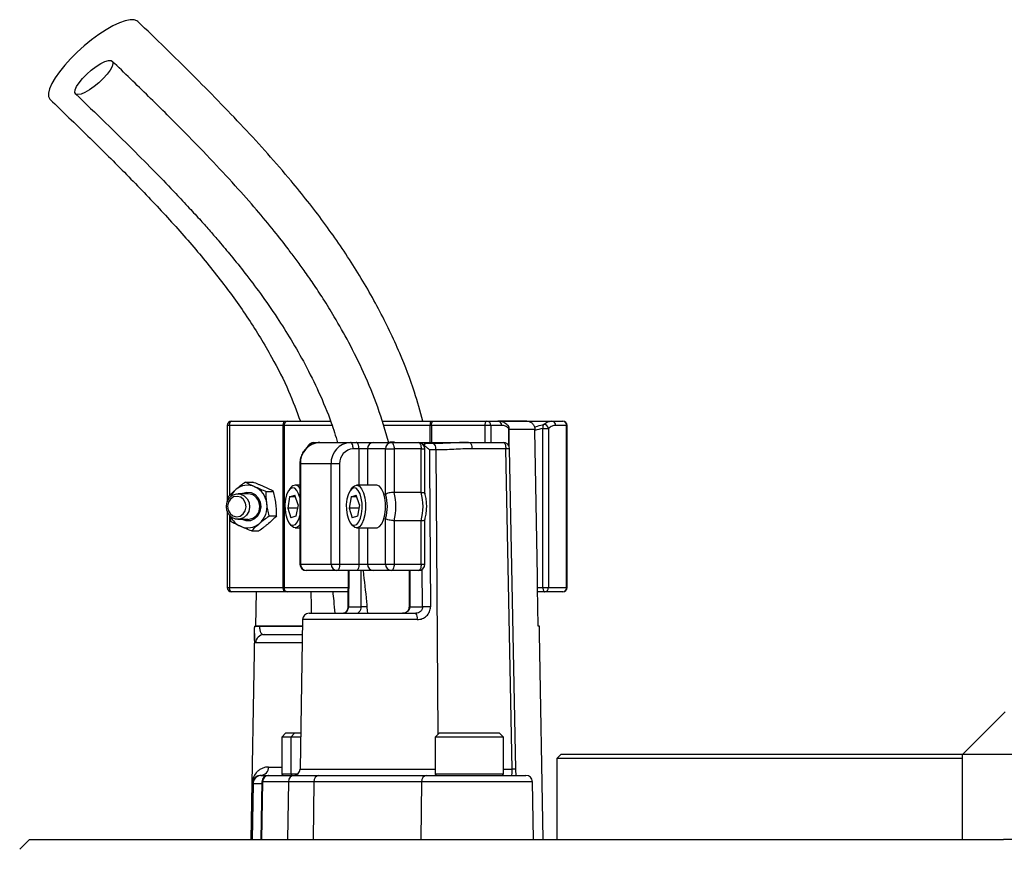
# Model space of a CAD drawing. Header units: millimetres. Extents: x 2565 to 4379, y 782 to 6178.
# Tile 9 of 10: x 2840 to 3301, y 5293 to 5682. Entities that reach past the tile are written whole.
import ezdxf

# ---------------------------------------------------------------- set-up
doc = ezdxf.new("R2010")
doc.units = ezdxf.units.MM
doc.header["$LTSCALE"] = 2

msp = doc.modelspace()

# ---------------------------------------------------------------- linework, layer by layer
at = {"color": 7, "linetype": 'Continuous', "lineweight": 25}
for p, q in [((2937.21, 5491.92), (2937.21, 5456.11)), ((2963.46, 5491.92), (2938.36, 5491.92)), ((2939.21, 5493.92), (2964.3, 5493.92)), ((2963.97, 5491.92), (2963.46, 5491.92)), ((2963.46, 5415.92), (2963.46, 5491.92)), ((2963.97, 5491.92), (2963.97, 5415.92)), ((2964.3, 5493.92), (2965.33, 5493.92)), ((2965.33, 5493.92), (2985.47, 5493.92)), ((3009.7, 5493.92), (3032.56, 5493.92)), ((3032.91, 5491.92), (3032.31, 5491.92)), ((3032.56, 5493.92), (3033.75, 5493.92)), ((3058, 5491.92), (3032.91, 5491.92)), ((3033.75, 5493.92), (3058.84, 5493.92)), ((3060.66, 5491.92), (3058, 5491.92)), ((3058.84, 5493.92), (3063.96, 5493.92)), ((3065.77, 5491.92), (3060.66, 5491.92)), ((3064.07, 5493.92), (3089.23, 5493.92)), ((3077.54, 5493.92), (3064.21, 5493.92)), ((3089.23, 5493.92), (3094.34, 5493.92)), ((3096.15, 5491.92), (3091.04, 5491.92)), ((3096.15, 5415.92), (3096.15, 5491.92)), ((3096.34, 5415.92), (3096.34, 5491.92)), ((3069.29, 5481.9), (3069.29, 5490.52)), ((3081.35, 5489.57), (3081.35, 5489.99)), ((3085.04, 5490.52), (3087.7, 5490.52)), ((3085.04, 5415.92), (3085.04, 5490.52)), ((3087.7, 5490.52), (3087.7, 5415.92)), ((2977.76, 5483.92), (2980.59, 5483.92)), ((2980.59, 5483.92), (2994.96, 5483.92)), ((2994.96, 5483.92), (2997.68, 5483.92)), ((2997.68, 5483.92), (3005.65, 5483.92)), ((3005.65, 5483.92), (3014.1, 5483.92)), ((3014.1, 5483.92), (3026.79, 5483.92)), ((3026.79, 5483.92), (3050.59, 5483.92)), ((3030.39, 5483.35), (3030.19, 5483.4)), ((3033.6, 5483.4), (3030.51, 5483.4)), ((3050.59, 5483.92), (3066.46, 5483.92)), ((2998.95, 5480.92), (2996.23, 5480.92)), ((3002.93, 5480.92), (2998.95, 5480.92)), ((3011.38, 5480.92), (3002.93, 5480.92)), ((3011.38, 5459.58), (3011.38, 5480.92)), ((3011.38, 5480.92), (3015.37, 5480.92)), ((3015.37, 5480.92), (3015.37, 5460.55)), ((3028.06, 5480.92), (3015.37, 5480.92)), ((3028.06, 5460.55), (3028.06, 5480.92)), ((3029.79, 5460), (3029.79, 5480.92)), ((3034.87, 5480.45), (3031.89, 5480.45)), ((3067.73, 5480.97), (3051.86, 5480.97)), ((3070.62, 5330.87), (3067.73, 5480.97)), ((3072.36, 5330.87), (3069.46, 5480.98)), ((2971.25, 5473.92), (2971.25, 5426.92)), ((2985.9, 5473.92), (2971.53, 5473.92)), ((2971.53, 5473.92), (2971.53, 5426.92)), ((2989.88, 5473.92), (2985.9, 5473.92)), ((2985.9, 5426.92), (2985.9, 5473.92)), ((2989.88, 5473.92), (2989.88, 5426.92)), ((2945.78, 5465.36), (2949.25, 5465.36)), ((2971.25, 5463.92), (2969.05, 5463.92)), ((3007.13, 5463.92), (2997.79, 5463.92)), ((2947.02, 5459.92), (2942.27, 5459.92)), ((2955.47, 5461), (2958.94, 5461)), ((2966.48, 5458.5), (2965.55, 5453.17)), ((2967.08, 5462.77), (2966.23, 5461.71)), ((2966.48, 5458.5), (2968.9, 5459.25)), ((2969.15, 5458.5), (2966.48, 5458.5)), ((2970.39, 5454.67), (2968.9, 5459.25)), ((2995.22, 5458.5), (2994.29, 5453.17)), ((2995.82, 5462.77), (2994.97, 5461.71)), ((2995.22, 5458.5), (2997.64, 5459.25)), ((2997.88, 5458.5), (2995.22, 5458.5)), ((2999.12, 5454.67), (2997.64, 5459.25)), ((3028.06, 5460.55), (3015.37, 5460.55)), ((2937.51, 5458.28), (2937.58, 5456.81)), ((2970.39, 5454.67), (2969.45, 5449.34)), ((2999.12, 5454.67), (2998.19, 5449.34)), ((2937.21, 5451.74), (2937.21, 5415.92)), ((2956.89, 5449.56), (2960.36, 5449.56)), ((2965.55, 5453.17), (2967.03, 5448.59)), ((2970.12, 5453.17), (2965.55, 5453.17)), ((2969.45, 5449.34), (2967.03, 5448.59)), ((2994.29, 5453.17), (2995.77, 5448.59)), ((2998.86, 5453.17), (2994.29, 5453.17)), ((2998.19, 5449.34), (2995.77, 5448.59)), ((2942.27, 5447.92), (2947.02, 5447.92)), ((2966.23, 5446.14), (2967.08, 5445.08)), ((2994.97, 5446.14), (2995.82, 5445.08)), ((3011.38, 5426.92), (3011.38, 5448.26)), ((3028.06, 5447.29), (3015.37, 5447.29)), ((3015.37, 5447.29), (3015.37, 5426.92)), ((3028.06, 5426.92), (3028.06, 5447.29)), ((3029.79, 5426.92), (3029.79, 5447.84)), ((2948.63, 5442.48), (2952.1, 5442.48)), ((2969.05, 5443.92), (2971.25, 5443.92)), ((2997.79, 5443.92), (3007.13, 5443.92)), ((2971.53, 5426.92), (2985.9, 5426.92)), ((2985.9, 5426.92), (2989.88, 5426.92)), ((2989.88, 5426.92), (2998.95, 5426.92)), ((2998.95, 5426.92), (3002.93, 5426.92)), ((3002.93, 5426.92), (3011.38, 5426.92)), ((3011.38, 5426.92), (3015.37, 5426.92)), ((3015.37, 5426.92), (3028.06, 5426.92)), ((2988.61, 5423.92), (2974.25, 5423.92)), ((2997.68, 5423.92), (2988.61, 5423.92)), ((2993.86, 5423.92), (2993.74, 5406.94)), ((3005.65, 5423.92), (2997.68, 5423.92)), ((3014.1, 5423.92), (3005.65, 5423.92)), ((3026.79, 5423.92), (3014.1, 5423.92)), ((3022.4, 5423.92), (3022.4, 5406.92)), ((2938.36, 5415.92), (2963.46, 5415.92)), ((2964.3, 5413.92), (2939.21, 5413.92)), ((2950.68, 5397.92), (2950.94, 5413.92)), ((2963.46, 5415.92), (2963.97, 5415.92)), ((2965.33, 5413.92), (2964.3, 5413.92)), ((2993.68, 5413.92), (2965.33, 5413.92)), ((3082.87, 5397.92), (3082.58, 5415.92)), ((3082.58, 5415.92), (3085.04, 5415.92)), ((3085.89, 5413.92), (3082.61, 5413.92)), ((3085.04, 5415.92), (3087.7, 5415.92)), ((3094.34, 5413.92), (3085.89, 5413.92)), ((3087.7, 5415.92), (3096.15, 5415.92)), ((2975.57, 5403.92), (3025.61, 5403.92)), ((2994.02, 5406.92), (3000, 5406.92)), ((3022.68, 5406.92), (3028.66, 5406.92)), ((2972.57, 5400.97), (2971.35, 5330.87)), ((2950.04, 5394.47), (2948.35, 5297.92)), ((2950.11, 5397.92), (2950.11, 5397.85)), ((2952.42, 5397.92), (2952.41, 5397.85)), ((2972.52, 5397.92), (2952.42, 5397.92)), ((3083.44, 5397.92), (3082.87, 5397.92)), ((3083.45, 5397.85), (3083.44, 5397.92)), ((3083.45, 5397.85), (3083.45, 5397.92)), ((3085.2, 5297.92), (3083.51, 5394.47)), ((2954.49, 5393.92), (2972.45, 5393.92)), ((3301.54, 5357.72), (3281.74, 5337.92)), ((2964.74, 5347.92), (2962.74, 5345.92)), ((2964.74, 5347.92), (2968.97, 5347.92)), ((2968.97, 5347.92), (2966.97, 5345.92)), ((2968.97, 5347.92), (2971.65, 5347.92)), ((3036.59, 5347.92), (3034.59, 5345.92)), ((3036.59, 5347.92), (3064.59, 5347.92)), ((3066.59, 5345.92), (3064.59, 5347.92)), ((2962.74, 5345.92), (2962.74, 5328.72)), ((2966.97, 5345.92), (2962.74, 5345.92)), ((2966.97, 5345.92), (2966.97, 5328.72)), ((2971.61, 5345.92), (2966.97, 5345.92)), ((3034.59, 5345.92), (3034.59, 5328.72)), ((3066.59, 5345.92), (3034.59, 5345.92)), ((3066.59, 5328.72), (3066.59, 5345.92)), ((3093.54, 5337.92), (3091.54, 5335.92)), ((3091.54, 5335.92), (3091.54, 5297.92)), ((3281.54, 5335.92), (3091.54, 5335.92)), ((3093.54, 5337.92), (3281.74, 5337.92)), ((3281.54, 5297.92), (3281.54, 5337.92)), ((3281.54, 5337.92), (3321.54, 5337.92)), ((2953.44, 5324.97), (2952.97, 5297.92)), ((2953.02, 5327.92), (2953.34, 5327.92)), ((2953.34, 5327.92), (2956.44, 5327.92)), ((2953.81, 5324.97), (2953.34, 5297.92)), ((2965.89, 5324.97), (2953.81, 5324.97)), ((2956.44, 5327.92), (2956.77, 5327.92)), ((2956.77, 5327.92), (2968.85, 5327.92)), ((2965.89, 5324.97), (2965.42, 5297.92)), ((2977.87, 5324.97), (2965.89, 5324.97)), ((2968.85, 5327.92), (2980.13, 5327.92)), ((2977.87, 5324.97), (2977.51, 5297.92)), ((3028.29, 5324.97), (2977.87, 5324.97)), ((2980.13, 5327.92), (3030.55, 5327.92)), ((3028.29, 5324.97), (3027.93, 5297.92)), ((3030.55, 5327.92), (3077.11, 5327.92)), ((3080.59, 5297.92), (3080.11, 5324.97)), ((2948.81, 5323.99), (2948.36, 5297.92)), ((2949.34, 5323.99), (2948.81, 5323.99)), ((2949.34, 5323.99), (2948.88, 5297.92)), ((2844.69, 5297.92), (2840.08, 5293.31)), ((2844.69, 5297.92), (3300.66, 5297.92)), ((3321.54, 5297.92), (3300.66, 5297.92))]:
    msp.add_line(p, q, dxfattribs=at)
at = {"color": 8, "linetype": 'Continuous', "lineweight": 25}
for p, q in [((2938.36, 5491.92), (2937.21, 5491.92)), ((2938.36, 5491.92), (2938.36, 5459.09)), ((2986.18, 5491.92), (2963.97, 5491.92)), ((3032.31, 5491.92), (3010.32, 5491.92)), ((3032.31, 5483.92), (3032.31, 5491.92)), ((3032.91, 5491.92), (3032.91, 5483.92)), ((3058, 5483.92), (3058, 5491.92)), ((3060.66, 5491.92), (3060.66, 5483.92)), ((3096.34, 5491.92), (3096.15, 5491.92)), ((3069.11, 5482.33), (3069.11, 5490.52)), ((3069.11, 5490.52), (3069.29, 5490.52)), ((3081.35, 5489.99), (3069.29, 5489.99)), ((2998.95, 5463.92), (2998.95, 5480.92)), ((3002.93, 5480.92), (3002.93, 5463.92)), ((3028.06, 5480.92), (3029.79, 5480.92)), ((3034.87, 5480.45), (3035.85, 5347.19)), ((2971.53, 5473.92), (2971.25, 5473.92)), ((2938.36, 5449.64), (2938.36, 5415.92)), ((2998.95, 5426.92), (2998.95, 5443.92)), ((3002.93, 5443.92), (3002.93, 5426.92)), ((2971.25, 5426.92), (2971.53, 5426.92)), ((3028.06, 5426.92), (3029.79, 5426.92)), ((2994.14, 5423.92), (2994.02, 5406.92)), ((3000, 5406.92), (3000, 5423.92)), ((3022.68, 5423.92), (3022.68, 5406.92)), ((3028.66, 5406.92), (3028.53, 5424.54)), ((2937.21, 5415.92), (2938.36, 5415.92)), ((2963.97, 5415.92), (2993.77, 5415.92)), ((3096.15, 5415.92), (3096.34, 5415.92)), ((3002.65, 5406.92), (3000, 5406.92)), ((3022.68, 5406.92), (3022.4, 5406.92)), ((3026.25, 5400.97), (2972.57, 5400.97)), ((2952.41, 5397.85), (2972.52, 5397.85)), ((2972.38, 5389.99), (2950.52, 5389.99)), ((2956.57, 5331.85), (2962.74, 5331.85)), ((2971.35, 5330.87), (3034.59, 5330.87)), ((3066.59, 5330.87), (3070.62, 5330.87)), ((2953.81, 5324.97), (2953.44, 5324.97)), ((2962.74, 5328.72), (2966.97, 5328.72)), ((2966.97, 5328.72), (2970.39, 5328.72)), ((3080.11, 5324.97), (3028.29, 5324.97)), ((3034.59, 5328.72), (3066.59, 5328.72)), ((2953.42, 5323.99), (2949.34, 5323.99))]:
    msp.add_line(p, q, dxfattribs=at)
at = {"color": 7, "linetype": 'Continuous', "lineweight": 25, "flags": 128}
for points in [[(2895.37, 5681.23), (2894.99, 5681.53), (2893.61, 5682.03), (2891.74, 5682.03), (2889.43, 5681.53), (2886.74, 5680.56), (2883.75, 5679.13), (2880.52, 5677.27), (2877.15, 5675.05), (2873.72, 5672.52), (2870.31, 5669.74), (2867.03, 5666.78), (2863.94, 5663.72), (2861.14, 5660.64), (2858.69, 5657.62), (2856.66, 5654.74), (2855.1, 5652.08), (2854.05, 5649.69), (2853.54, 5647.65), (2853.59, 5646), (2854.18, 5644.79), (2854.3, 5644.66)], [(2867.35, 5646.94), (2866.38, 5647.2), (2865.93, 5647.93), (2866.05, 5649.11), (2866.72, 5650.66), (2867.9, 5652.47), (2869.51, 5654.45), (2871.46, 5656.45), (2873.62, 5658.36), (2875.86, 5660.05), (2878.03, 5661.42), (2880, 5662.39), (2881.65, 5662.89), (2882.87, 5662.89), (2883.58, 5662.39), (2883.74, 5661.42), (2883.35, 5660.05), (2882.42, 5658.36), (2881.01, 5656.45), (2879.21, 5654.45), (2877.14, 5652.47), (2874.93, 5650.66), (2872.71, 5649.11), (2870.62, 5647.93), (2868.79, 5647.2), (2867.35, 5646.94)], [(2938.36, 5491.92), (2938.38, 5492.31), (2938.43, 5492.69), (2938.51, 5493.03), (2938.61, 5493.34), (2938.74, 5493.58), (2938.89, 5493.77), (2939.04, 5493.88), (2939.21, 5493.92)], [(2963.46, 5491.92), (2963.47, 5492.31), (2963.52, 5492.69), (2963.6, 5493.03), (2963.7, 5493.34), (2963.83, 5493.58), (2963.98, 5493.77), (2964.14, 5493.88), (2964.3, 5493.92)], [(3032.91, 5491.92), (3032.92, 5492.31), (3032.97, 5492.69), (3033.05, 5493.03), (3033.15, 5493.34), (3033.28, 5493.58), (3033.43, 5493.77), (3033.59, 5493.88), (3033.75, 5493.92)], [(3058, 5491.92), (3058.01, 5492.31), (3058.06, 5492.69), (3058.14, 5493.03), (3058.24, 5493.34), (3058.37, 5493.58), (3058.52, 5493.77), (3058.68, 5493.88), (3058.84, 5493.92)], [(3082.58, 5415.92), (3082.49, 5421.16), (3081.35, 5489.57)], [(2996.23, 5480.92), (2996.2, 5481.51), (2996.13, 5482.07), (2996.01, 5482.59), (2995.86, 5483.04), (2995.66, 5483.42), (2995.44, 5483.69), (2995.21, 5483.86), (2994.96, 5483.92)], [(2998.95, 5480.92), (2998.92, 5481.51), (2998.85, 5482.07), (2998.73, 5482.59), (2998.57, 5483.04), (2998.38, 5483.42), (2998.16, 5483.69), (2997.92, 5483.86), (2997.68, 5483.92)], [(3014.1, 5483.92), (3014.35, 5483.86), (3014.59, 5483.69), (3014.81, 5483.42), (3015, 5483.04), (3015.16, 5482.59), (3015.27, 5482.07), (3015.35, 5481.51), (3015.37, 5480.92)], [(3026.79, 5483.92), (3027.04, 5483.86), (3027.28, 5483.69), (3027.5, 5483.42), (3027.69, 5483.04), (3027.85, 5482.59), (3027.96, 5482.07), (3028.04, 5481.51), (3028.06, 5480.92)], [(3050.59, 5483.92), (3050.84, 5483.86), (3051.07, 5483.7), (3051.29, 5483.43), (3051.48, 5483.06), (3051.64, 5482.62), (3051.76, 5482.11), (3051.83, 5481.55), (3051.86, 5480.97)], [(3066.46, 5483.92), (3066.7, 5483.86), (3066.94, 5483.7), (3067.16, 5483.43), (3067.35, 5483.06), (3067.5, 5482.62), (3067.62, 5482.11), (3067.7, 5481.55), (3067.73, 5480.97)], [(3031.89, 5480.45), (3031.94, 5474.45), (3032.12, 5450.45), (3032.44, 5406.97)], [(2995.82, 5462.77), (2996.86, 5463.68), (2998.01, 5463.91), (2999.14, 5463.4), (3000.17, 5462.19), (3001.03, 5460.36), (3001.64, 5458.06), (3001.97, 5455.45), (3001.99, 5452.73), (3001.7, 5450.09)], [(3011.03, 5450.09), (3011.32, 5452.73), (3011.3, 5455.45), (3010.98, 5458.06), (3010.36, 5460.36), (3009.51, 5462.19), (3008.48, 5463.4), (3007.35, 5463.91), (3007.13, 5463.92)], [(2936.84, 5454.16), (2937.24, 5456.19), (2938.25, 5457.96), (2939.74, 5459.23), (2941.54, 5459.87), (2943.43, 5459.78), (2945.18, 5458.99), (2946.57, 5457.59), (2947.45, 5455.75), (2947.71, 5453.68), (2947.31, 5451.65), (2946.3, 5449.89), (2944.8, 5448.61), (2943.01, 5447.98), (2941.12, 5448.06), (2939.37, 5448.85), (2937.97, 5450.25), (2937.09, 5452.09), (2936.84, 5454.16)], [(2937.43, 5454.11), (2937.7, 5452.27), (2938.58, 5450.68), (2939.94, 5449.59), (2941.58, 5449.15), (2943.25, 5449.44), (2944.69, 5450.42), (2945.68, 5451.92), (2946.08, 5453.73), (2945.81, 5455.57), (2944.93, 5457.16), (2943.57, 5458.26), (2941.93, 5458.69), (2940.26, 5458.4), (2938.82, 5457.43), (2937.83, 5455.92), (2937.43, 5454.11)], [(2943.94, 5459.92), (2944.52, 5460.22), (2946.5, 5460.7), (2948.51, 5460.45), (2950.34, 5459.5), (2951.79, 5457.94), (2952.71, 5455.94), (2952.98, 5453.72), (2952.59, 5451.53), (2951.57, 5449.59), (2950.04, 5448.13), (2948.16, 5447.29), (2946.14, 5447.17), (2944.19, 5447.78), (2943.94, 5447.92)], [(2971.25, 5458.08), (2970.69, 5459.92), (2969.87, 5461.49), (2968.89, 5462.45), (2967.84, 5462.72), (2966.79, 5462.27), (2965.85, 5461.15), (2965.07, 5459.45), (2964.53, 5457.29), (2964.27, 5454.87), (2964.31, 5452.36), (2964.64, 5449.99), (2965.24, 5447.93), (2966.07, 5446.35), (2967.05, 5445.4), (2968.1, 5445.13), (2969.14, 5445.57), (2970.09, 5446.69), (2970.86, 5448.4), (2971.25, 5449.77)], [(3000.14, 5450.55), (3000.4, 5452.98), (3000.37, 5455.48), (3000.03, 5457.86), (2999.43, 5459.92), (2998.6, 5461.49), (2997.63, 5462.45), (2996.57, 5462.72), (2995.53, 5462.27), (2994.59, 5461.15), (2993.81, 5459.45), (2993.27, 5457.29), (2993.01, 5454.87), (2993.05, 5452.36), (2993.38, 5449.99), (2993.98, 5447.93), (2994.81, 5446.35), (2995.78, 5445.4), (2996.84, 5445.13), (2997.88, 5445.57), (2998.83, 5446.69), (2999.6, 5448.4), (3000.14, 5450.55)], [(3001.7, 5450.09), (3001.12, 5447.74), (3000.29, 5445.85), (2999.27, 5444.56), (2998.15, 5443.96), (2997, 5444.1), (2995.91, 5444.97), (2995.82, 5445.08)], [(3007.13, 5443.92), (3007.49, 5443.96), (3008.61, 5444.56), (3009.62, 5445.85), (3010.45, 5447.74), (3011.03, 5450.09)], [(2971.25, 5445.37), (2970.54, 5444.56), (2969.41, 5443.96), (2968.26, 5444.1), (2967.17, 5444.97), (2967.08, 5445.08)], [(2989.88, 5426.92), (2989.86, 5426.34), (2989.79, 5425.77), (2989.67, 5425.25), (2989.51, 5424.8), (2989.32, 5424.43), (2989.1, 5424.15), (2988.86, 5423.98), (2988.61, 5423.92)], [(2998.95, 5426.92), (2998.92, 5426.34), (2998.85, 5425.77), (2998.73, 5425.25), (2998.57, 5424.8), (2998.38, 5424.43), (2998.16, 5424.15), (2997.92, 5423.98), (2997.68, 5423.92)], [(3015.37, 5426.92), (3015.35, 5426.34), (3015.27, 5425.77), (3015.16, 5425.25), (3015, 5424.8), (3014.81, 5424.43), (3014.59, 5424.15), (3014.35, 5423.98), (3014.1, 5423.92)], [(3028.06, 5426.92), (3028.04, 5426.34), (3027.96, 5425.77), (3027.85, 5425.25), (3027.69, 5424.8), (3027.5, 5424.43), (3027.28, 5424.15), (3027.04, 5423.98), (3026.79, 5423.92)], [(2939.21, 5413.92), (2939.04, 5413.96), (2938.89, 5414.07), (2938.74, 5414.26), (2938.61, 5414.51), (2938.51, 5414.81), (2938.43, 5415.16), (2938.38, 5415.53), (2938.36, 5415.92)], [(2964.3, 5413.92), (2964.14, 5413.96), (2963.98, 5414.07), (2963.83, 5414.26), (2963.7, 5414.51), (2963.6, 5414.81), (2963.52, 5415.16), (2963.47, 5415.53), (2963.46, 5415.92)], [(2976.75, 5403.92), (2976.68, 5407.45), (2976.56, 5413.92)], [(3085.04, 5415.92), (3085.06, 5415.53), (3085.11, 5415.16), (3085.19, 5414.81), (3085.29, 5414.51), (3085.42, 5414.26), (3085.57, 5414.07), (3085.73, 5413.96), (3085.89, 5413.92)]]:
    msp.add_lwpolyline(points, dxfattribs=at)
at = {"color": 8, "linetype": 'Continuous', "lineweight": 25, "flags": 128}
msp.add_lwpolyline([(3033.6, 5483.4), (3033.86, 5483.34), (3034.13, 5483.13), (3034.37, 5482.78), (3034.58, 5482.32), (3034.73, 5481.75), (3034.83, 5481.12), (3034.87, 5480.45)], dxfattribs=at)
at = {"color": 7, "linetype": 'Continuous', "lineweight": 25}
for centre, radius, start, end in [((2939.21, 5491.92), 2, 90, 180), ((2965.72, 5492.19), 1.78, 102.8925, 188.7196), ((3036.49, 5492.41), 4.21, 158.9941, 186.7189), ((3058.74, 5492.01), 1.91, 357.3247, 87.0479), ((3063.86, 5492.01), 1.91, 357.3247, 87.0479), ((3067.29, 5490.52), 2, 0, 49.0149), ((3087.26, 5491.19), 2.31, 149.5369, 196.881), ((3085.55, 5490.21), 2.18, 8.2572, 97.5366), ((3089.13, 5492.01), 1.91, 357.3247, 87.0479), ((3094.34, 5491.92), 2, 0, 90), ((3094.24, 5492.01), 1.91, 357.3247, 87.0479), ((2981.08, 5474.37), 9.57, 92.9521, 182.6753), ((2977.76, 5480.92), 3, 90, 161.7131), ((2995.45, 5474.37), 9.57, 92.9521, 182.6753), ((3005.8, 5481.06), 2.87, 92.9521, 182.6753), ((3014.25, 5481.06), 2.87, 92.9521, 182.6753), ((3026.79, 5480.92), 3, 0, 90), ((3066.46, 5480.92), 3, 1.106, 90), ((2996.57, 5474.23), 6.7, 92.9521, 182.6753), ((2946.82, 5455.52), 8.39, 65.8532, 131.344), ((2945.96, 5454.26), 9.89, 5.8974, 64.324), ((2969.08, 5461.48), 2.38, 24.5846, 147.3184), ((2947.74, 5454.35), 9.88, 130.8682, 155.066), ((2946.73, 5454.2), 5.73, 357.24, 87.1325), ((2993.21, 5453.92), 19.03, 342.7103, 17.2897), ((2990.1, 5453.92), 26.13, 345.2945, 14.7055), ((3002.79, 5453.92), 26.13, 345.2945, 14.7055), ((2946.78, 5453.6), 5.69, 272.4043, 3.2232), ((2945.4, 5453.86), 10.5, 311.6721, 7.7396), ((2947.42, 5453.27), 9.5, 204.534, 244.9945), ((2946.84, 5452.32), 8.39, 245.8532, 311.344), ((2974.25, 5426.92), 3, 180, 270), ((2974.39, 5426.79), 2.87, 177.3247, 267.0479), ((2988.76, 5426.79), 2.87, 177.3247, 267.0479), ((3005.8, 5426.79), 2.87, 177.3247, 267.0479), ((3014.25, 5426.79), 2.87, 177.3247, 267.0479), ((3026.79, 5426.92), 3, 270, 0), ((2939.21, 5415.92), 2, 180, 270), ((2965.72, 5415.65), 1.78, 171.2804, 257.1075), ((3085.79, 5415.83), 1.91, 272.9521, 2.6753), ((3094.34, 5415.92), 2, 270, 0), ((3094.24, 5415.83), 1.91, 272.9521, 2.6753), ((2975.57, 5400.92), 3, 90, 179), ((3022.35, 5401.67), 3.96, 349.9348, 34.685), ((3032.27, 5282.82), 124.16, 89.9192, 91.666), ((2951.26, 5357.83), 40.04, 88.348, 91.652), ((2954.5, 5389.94), 3.98, 90.2363, 179.2455), ((2952.79, 5331.7), 3.79, 273.5348, 2.2868), ((2968.35, 5330.92), 3, 270, 359), ((2953.34, 5323.92), 4, 90.0006, 179.0006), ((2956.44, 5324.92), 3, 90, 179), ((2956.79, 5324.94), 2.98, 90.3518, 179.364), ((2963.54, 5328.72), 0.8, 180, 270), ((2968.87, 5324.94), 2.98, 90.3518, 179.364), ((2967.77, 5328.72), 0.8, 180, 270), ((2980.55, 5325.26), 2.7, 98.8916, 186.0281), ((3030.97, 5325.26), 2.7, 98.8916, 186.0281), ((3035.39, 5328.72), 0.8, 180, 270), ((3065.79, 5328.72), 0.8, 270, 0), ((3077.11, 5324.92), 3, 1, 90)]:
    msp.add_arc(centre, radius, start, end, dxfattribs=at)
at = {"color": 8, "linetype": 'Continuous', "lineweight": 25}
for centre, radius, start, end in [((3067.52, 5490.83), 1.62, 348.9178, 46.963), ((2977.83, 5481.19), 2.73, 91.5988, 160.7496), ((3068.68, 5452.08), 28.91, 88.4673, 91.9), ((2993.96, 5408.06), 1.14, 258.5112, 272.6982), ((3071.58, 5301.97), 28.91, 88.4673, 91.9)]:
    msp.add_arc(centre, radius, start, end, dxfattribs=at)
at = {"color": 7, "linetype": 'Continuous', "lineweight": 25}
msp.add_ellipse((3070.33, 5330.92), major_axis=(-0.1, 3), ratio=0.095736, start_param=3.138413, end_param=4.691756, dxfattribs=at)
for points, knots in [([(3028.89, 5493.92), (3027.63, 5498.46), (3024.63, 5509.31), (3017.78, 5527), (3008.2, 5547.01), (2996.21, 5567.49), (2982.47, 5587.45), (2965.43, 5609.02), (2944.82, 5632.01), (2920.66, 5656.69), (2903.9, 5672.95), (2895.37, 5681.23)], [0, 0, 0, 0, 0.05895, 0.141111, 0.238658, 0.339873, 0.443571, 0.549599, 0.694805, 0.844557, 1, 1, 1, 1]), ([(3012.98, 5483.77), (3011.32, 5489.36), (3007.98, 5500.59), (3001.47, 5516.22), (2994.55, 5530.32), (2988.11, 5541.75), (2982.47, 5550.9), (2977.74, 5558.09), (2973.48, 5564.21), (2969.59, 5569.59), (2964.96, 5575.76), (2958.83, 5583.56), (2950.57, 5593.49), (2940.58, 5604.82), (2928.81, 5617.48), (2915.27, 5631.4), (2899.94, 5646.58), (2889.1, 5657.09), (2883.42, 5662.59)], [0, 0, 0, 0, 0.075997, 0.152795, 0.221925, 0.28324, 0.326589, 0.364842, 0.39805, 0.426277, 0.45372, 0.50161, 0.559707, 0.627912, 0.706081, 0.794117, 0.892056, 1, 1, 1, 1]), ([(2854.3, 5644.66), (2860.2, 5638.96), (2871.88, 5627.67), (2889, 5610.73), (2905.33, 5593.81), (2920.63, 5576.81), (2934.67, 5559.61), (2947.27, 5542.13), (2957.73, 5524.96), (2965.9, 5508.96), (2969.75, 5498.62), (2971.5, 5493.92)], [0, 0, 0, 0, 0.129602, 0.25642, 0.379861, 0.499467, 0.614898, 0.72606, 0.833186, 0.924128, 1, 1, 1, 1]), ([(2866.25, 5647.3), (2870.94, 5642.76), (2879.85, 5634.14), (2892.39, 5621.82), (2903.36, 5610.79), (2912.22, 5601.59), (2919.22, 5594.11), (2924.59, 5588.22), (2929.24, 5582.98), (2933.98, 5577.51), (2939.41, 5571.02), (2945.89, 5562.93), (2953.14, 5553.3), (2960.38, 5542.89), (2967.37, 5531.83), (2973.95, 5520.26), (2980.31, 5507.32), (2985.49, 5495.09), (2987.98, 5486.97), (2988.94, 5483.83)], [0, 0, 0, 0, 0.096193, 0.182401, 0.258583, 0.32476, 0.369772, 0.408666, 0.441468, 0.472196, 0.514497, 0.564868, 0.623222, 0.689484, 0.748158, 0.811787, 0.880312, 0.953772, 1, 1, 1, 1]), ([(3068.58, 5491.95), (3068.29, 5492.22), (3067.49, 5492.99), (3065.97, 5493.64), (3064.66, 5493.97), (3064, 5493.91), (3063.96, 5493.91)], [0, 0, 0, 0, 0.212655, 0.604202, 0.97502, 1, 1, 1, 1]), ([(3069.11, 5490.52), (3068.57, 5490.99), (3068.02, 5491.34), (3066.91, 5491.8), (3066.34, 5491.92), (3065.77, 5491.92)], [0, 0, 0, 0, 0.5, 0.5, 1, 1, 1, 1]), ([(3077.44, 5493.92), (3077.93, 5493.93), (3078.42, 5493.84), (3079.11, 5493.57), (3079.33, 5493.45), (3079.76, 5493.18), (3079.95, 5493.02), (3080.32, 5492.66), (3080.49, 5492.46), (3080.78, 5492.03), (3080.91, 5491.8), (3081.22, 5491.07), (3081.34, 5490.52), (3081.35, 5489.99)], [0, 0, 0, 0, 0.25, 0.25, 0.375, 0.375, 0.5, 0.5, 0.625, 0.625, 0.75, 0.75, 1, 1, 1, 1]), ([(3085.26, 5492.36), (3085.9, 5492.88), (3086.56, 5493.27), (3087.88, 5493.79), (3088.55, 5493.92), (3089.23, 5493.92)], [0, 0, 0, 0, 0.5, 0.5, 1, 1, 1, 1]), ([(3091.04, 5491.92), (3090.47, 5491.92), (3089.9, 5491.8), (3088.79, 5491.33), (3088.24, 5490.99), (3087.7, 5490.52)], [0, 0, 0, 0, 0.5, 0.5, 1, 1, 1, 1]), ([(2980.59, 5483.92), (2980.09, 5483.9), (2978.8, 5483.83), (2976.81, 5483.18), (2974.79, 5481.9), (2973.13, 5480.12), (2971.94, 5477.96), (2971.33, 5475.82), (2971.27, 5474.46), (2971.25, 5473.92)], [0, 0, 0, 0, 0.101467, 0.25925, 0.417026, 0.575546, 0.735405, 0.896729, 1, 1, 1, 1]), ([(3015.59, 5484.01), (3014.92, 5484.02), (3014.03, 5484.04), (3013.14, 5483.98), (3012.92, 5483.97)], [0, 0, 0, 0, 0.74624, 1, 1, 1, 1]), ([(3030.03, 5483.28), (3029.7, 5483.18), (3029.36, 5483.06), (3029.08, 5482.83), (3029.06, 5482.81)], [0, 0, 0, 0, 0.9282165, 1, 1, 1, 1]), ([(3030.02, 5483.31), (3029.94, 5483.28), (3029.72, 5483.2), (3029.55, 5482.84), (3029.45, 5482.61)], [0, 0, 0, 0, 0.362036, 1, 1, 1, 1]), ([(3029.45, 5482.61), (3029.86, 5482.3), (3030.29, 5481.95), (3030.91, 5481.4), (3031.11, 5481.22), (3031.51, 5480.84), (3031.71, 5480.64), (3031.89, 5480.45)], [0, 0, 0, 0, 0.5, 0.5, 0.75, 0.75, 1, 1, 1, 1]), ([(3050.25, 5483.88), (3049.4, 5483.89), (3046.29, 5483.91), (3040.74, 5483.55), (3036.06, 5483.46), (3033.6, 5483.42)], [0, 0, 0, 0, 0.152451, 0.555607, 1, 1, 1, 1]), ([(3051.86, 5480.97), (3049.02, 5480.97), (3046.2, 5480.82), (3041.95, 5480.62), (3040.54, 5480.56), (3037.7, 5480.47), (3036.29, 5480.45), (3034.87, 5480.45)], [0, 0, 0, 0, 0.5, 0.5, 0.75, 0.75, 1, 1, 1, 1]), ([(2954.48, 5463.18), (2954.07, 5463.37), (2953.64, 5463.55), (2952.79, 5463.92), (2952.36, 5464.1), (2951.05, 5464.65), (2950.16, 5465.01), (2949.25, 5465.36)], [0, 0, 0, 0, 0.25, 0.25, 0.5, 0.5, 1, 1, 1, 1]), ([(2950.25, 5463.18), (2950.66, 5463), (2951.08, 5462.81), (2951.94, 5462.44), (2952.37, 5462.26), (2953.68, 5461.71), (2954.57, 5461.35), (2955.47, 5461)], [0, 0, 0, 0, 0.25, 0.25, 0.5, 0.5, 1, 1, 1, 1]), ([(2941.27, 5461.82), (2940.92, 5461.52), (2940.58, 5461.22), (2939.91, 5460.62), (2939.59, 5460.33), (2938.66, 5459.44), (2938.07, 5458.86), (2937.51, 5458.28)], [0, 0, 0, 0, 0.25, 0.25, 0.5, 0.5, 1, 1, 1, 1]), ([(2955.81, 5455.28), (2955.69, 5456.25), (2955.6, 5457.23), (2955.5, 5459.14), (2955.47, 5460.07), (2955.47, 5461)], [0, 0, 0, 0, 0.5, 0.5, 1, 1, 1, 1]), ([(2960.03, 5455.28), (2959.91, 5456.25), (2959.75, 5457.23), (2959.38, 5459.14), (2959.17, 5460.07), (2958.94, 5461)], [0, 0, 0, 0, 0.5, 0.5, 1, 1, 1, 1]), ([(3015.37, 5460.55), (3015.19, 5460.55), (3015, 5460.55), (3014.61, 5460.52), (3014.41, 5460.51), (3013.81, 5460.43), (3013.41, 5460.36), (3012.67, 5460.19), (3012.34, 5460.08), (3011.78, 5459.84), (3011.54, 5459.71), (3011.38, 5459.58)], [0, 0, 0, 0, 0.125, 0.125, 0.25, 0.25, 0.5, 0.5, 0.75, 0.75, 1, 1, 1, 1]), ([(3028.06, 5460.55), (3028.34, 5460.55), (3028.91, 5460.53), (3029.48, 5460.38), (3029.77, 5460.22), (3029.75, 5460.1), (3029.75, 5460.07)], [0, 0, 0, 0, 0.304254, 0.608327, 0.917521, 1, 1, 1, 1]), ([(3029.77, 5447.76), (3029.84, 5448), (3030.16, 5449.01), (3030.51, 5451), (3030.69, 5453.71), (3030.55, 5456.42), (3030.22, 5458.57), (3029.88, 5459.71), (3029.76, 5460.07)], [0, 0, 0, 0, 0.0633741, 0.2759589, 0.484319, 0.6914008, 0.9000772, 1, 1, 1, 1]), ([(2956.89, 5449.56), (2956.66, 5450.49), (2956.45, 5451.44), (2956.08, 5453.35), (2955.93, 5454.31), (2955.81, 5455.28)], [0, 0, 0, 0, 0.5, 0.5, 1, 1, 1, 1]), ([(2960.36, 5449.56), (2960.36, 5450.49), (2960.34, 5451.44), (2960.24, 5453.35), (2960.15, 5454.31), (2960.03, 5455.28)], [0, 0, 0, 0, 0.5, 0.5, 1, 1, 1, 1]), ([(2938.36, 5449.64), (2938.45, 5449.13), (2938.6, 5448.18), (2938.83, 5447.26), (2938.94, 5446.84)], [0, 0, 0, 0, 0.538962, 1, 1, 1, 1]), ([(2952.38, 5446.02), (2952.73, 5446.32), (2953.09, 5446.62), (2953.83, 5447.22), (2954.2, 5447.52), (2955.33, 5448.4), (2956.1, 5448.98), (2956.89, 5449.56)], [0, 0, 0, 0, 0.25, 0.25, 0.5, 0.5, 1, 1, 1, 1]), ([(2943.4, 5444.66), (2942.99, 5444.85), (2942.59, 5445.03), (2941.81, 5445.4), (2941.42, 5445.58), (2940.31, 5446.13), (2939.61, 5446.49), (2938.94, 5446.84)], [0, 0, 0, 0, 0.25, 0.25, 0.5, 0.5, 1, 1, 1, 1]), ([(2956.61, 5446.02), (2956.26, 5445.72), (2955.9, 5445.42), (2955.16, 5444.82), (2954.79, 5444.52), (2953.66, 5443.64), (2952.89, 5443.06), (2952.1, 5442.48)], [0, 0, 0, 0, 0.25, 0.25, 0.5, 0.5, 1, 1, 1, 1]), ([(3015.37, 5447.29), (3015.19, 5447.29), (3015, 5447.29), (3014.61, 5447.32), (3014.41, 5447.34), (3013.81, 5447.41), (3013.41, 5447.48), (3012.67, 5447.66), (3012.34, 5447.76), (3011.78, 5448), (3011.54, 5448.13), (3011.38, 5448.26)], [0, 0, 0, 0, 0.125, 0.125, 0.25, 0.25, 0.5, 0.5, 0.75, 0.75, 1, 1, 1, 1]), ([(3028.06, 5447.29), (3028.34, 5447.3), (3028.91, 5447.32), (3029.48, 5447.47), (3029.77, 5447.62), (3029.75, 5447.74), (3029.75, 5447.77)], [0, 0, 0, 0, 0.305236, 0.61029, 0.920483, 1, 1, 1, 1]), ([(3000.84, 5423.89), (3001.43, 5419.04), (3002.22, 5412.4), (3002.76, 5405.72), (3002.9, 5403.92)], [0, 0, 0, 0, 0.73059, 1, 1, 1, 1]), ([(2986.66, 5414.03), (2986.81, 5412.61), (2987.17, 5409.24), (2987.42, 5405.87), (2987.56, 5403.92)], [0, 0, 0, 0, 0.4236614, 1, 1, 1, 1]), ([(2993.7, 5406.94), (2993.7, 5406.72), (2993.7, 5406.14), (2993.38, 5405.28), (2992.85, 5404.51), (2992.23, 5404.04), (2991.82, 5403.92), (2991.67, 5403.93), (2991.63, 5403.93)], [0, 0, 0, 0, 0.121956, 0.307209, 0.498006, 0.699563, 0.925954, 1, 1, 1, 1]), ([(2991.63, 5403.92), (2991.89, 5403.92), (2992.17, 5403.99), (2992.59, 5404.2), (2992.72, 5404.29), (2992.98, 5404.5), (2993.11, 5404.63), (2993.46, 5405.04), (2993.66, 5405.38), (2993.93, 5406.11), (2994.01, 5406.52), (2994.02, 5406.92)], [0, 0, 0, 0, 0.25, 0.25, 0.375, 0.375, 0.5, 0.5, 0.75, 0.75, 1, 1, 1, 1]), ([(2997.86, 5403.92), (2998.07, 5403.92), (2998.3, 5403.98), (2998.66, 5404.17), (2998.78, 5404.26), (2999.01, 5404.46), (2999.13, 5404.58), (2999.35, 5404.85), (2999.46, 5405), (2999.64, 5405.34), (2999.72, 5405.52), (2999.92, 5406.08), (3000, 5406.5), (3000, 5406.92)], [0, 0, 0, 0, 0.25, 0.25, 0.375, 0.375, 0.5, 0.5, 0.625, 0.625, 0.75, 0.75, 1, 1, 1, 1]), ([(3022.38, 5406.92), (3022.36, 5406.61), (3022.32, 5405.95), (3021.86, 5405.05), (3021.12, 5404.35), (3020.23, 5403.94), (3019.6, 5403.97), (3019.37, 5403.97)], [0, 0, 0, 0, 0.191699, 0.399283, 0.615365, 0.85912, 1, 1, 1, 1]), ([(3022.68, 5406.92), (3022.68, 5406.71), (3022.66, 5406.5), (3022.57, 5406.1), (3022.5, 5405.9), (3022.33, 5405.52), (3022.23, 5405.34), (3021.98, 5405.01), (3021.84, 5404.85), (3021.37, 5404.45), (3021, 5404.24), (3020.21, 5403.98), (3019.79, 5403.92), (3019.38, 5403.92)], [0, 0, 0, 0, 0.125, 0.125, 0.25, 0.25, 0.375, 0.375, 0.5, 0.5, 0.75, 0.75, 1, 1, 1, 1]), ([(3028.66, 5406.92), (3028.66, 5406.72), (3028.65, 5406.52), (3028.57, 5406.13), (3028.52, 5405.93), (3028.37, 5405.56), (3028.28, 5405.39), (3028.06, 5405.06), (3027.93, 5404.9), (3027.51, 5404.49), (3027.16, 5404.27), (3026.42, 5403.99), (3026.02, 5403.92), (3025.61, 5403.92)], [0, 0, 0, 0, 0.125, 0.125, 0.25, 0.25, 0.375, 0.375, 0.5, 0.5, 0.75, 0.75, 1, 1, 1, 1]), ([(3026.25, 5400.97), (3026.66, 5400.97), (3027.06, 5401.01), (3027.84, 5401.15), (3028.23, 5401.26), (3029.33, 5401.68), (3030.02, 5402.1), (3030.89, 5402.91), (3031.15, 5403.22), (3031.61, 5403.87), (3031.81, 5404.22), (3032.13, 5404.96), (3032.25, 5405.36), (3032.41, 5406.15), (3032.45, 5406.56), (3032.44, 5406.97)], [0, 0, 0, 0, 0.125, 0.125, 0.25, 0.25, 0.5, 0.5, 0.625, 0.625, 0.75, 0.75, 0.875, 0.875, 1, 1, 1, 1]), ([(2950.04, 5394.47), (2950.04, 5394.5), (2950.05, 5395.21), (2950.08, 5396.47), (2950.1, 5397.6), (2950.11, 5397.85)], [0, 0, 0, 0, 0.0338091, 0.7841009, 1, 1, 1, 1]), ([(2950.11, 5397.92), (2950.1, 5397.92), (2950.15, 5397.92), (2950.36, 5397.92), (2950.51, 5397.92), (2950.92, 5397.92), (2951.17, 5397.92), (2951.74, 5397.92), (2952.07, 5397.92), (2952.42, 5397.92)], [0, 0, 0, 0, 0.25, 0.25, 0.5, 0.5, 0.75, 0.75, 1, 1, 1, 1]), ([(2952.41, 5397.85), (2952.41, 5397.52), (2952.41, 5397.2), (2952.46, 5396.59), (2952.49, 5396.3), (2952.6, 5395.77), (2952.66, 5395.53), (2952.81, 5395.11), (2952.9, 5394.93), (2953.09, 5394.62), (2953.2, 5394.49), (2953.42, 5394.27), (2953.54, 5394.18), (2953.92, 5393.98), (2954.2, 5393.92), (2954.49, 5393.92)], [0, 0, 0, 0, 0.125, 0.125, 0.25, 0.25, 0.375, 0.375, 0.5, 0.5, 0.625, 0.625, 0.75, 0.75, 1, 1, 1, 1]), ([(3083.51, 5394.47), (3083.51, 5394.5), (3083.51, 5395.21), (3083.47, 5396.47), (3083.45, 5397.6), (3083.45, 5397.85)], [0, 0, 0, 0, 0.033809, 0.784101, 1, 1, 1, 1]), ([(2956.57, 5331.85), (2955.93, 5331.85), (2955.33, 5331.77), (2954.21, 5331.49), (2953.7, 5331.29), (2952.74, 5330.8), (2952.3, 5330.52), (2951.5, 5329.88), (2951.14, 5329.53), (2950.18, 5328.41), (2949.69, 5327.58), (2949.19, 5326.27), (2949.07, 5325.82), (2948.93, 5325.14), (2948.89, 5324.91), (2948.85, 5324.57), (2948.84, 5324.45), (2948.82, 5324.22), (2948.82, 5324.11), (2948.81, 5323.99)], [0, 0, 0, 0, 0.125, 0.125, 0.25, 0.25, 0.375, 0.375, 0.5, 0.5, 0.75, 0.75, 0.875, 0.875, 0.9375, 0.9375, 0.96875, 0.96875, 1, 1, 1, 1]), ([(3072.56, 5327.92), (3072.53, 5328.21), (3072.44, 5328.93), (3072.38, 5330.02), (3072.36, 5330.73), (3072.36, 5330.87)], [0, 0, 0, 0, 0.338968, 0.863586, 1, 1, 1, 1]), ([(2953.02, 5327.92), (2952.32, 5327.92), (2951.71, 5327.75), (2950.68, 5327.26), (2950.25, 5326.93), (2949.57, 5326.19), (2949.3, 5325.77), (2949.03, 5325.12), (2948.96, 5324.9), (2948.86, 5324.45), (2948.82, 5324.22), (2948.81, 5323.99)], [0, 0, 0, 0, 0.25, 0.25, 0.5, 0.5, 0.75, 0.75, 0.875, 0.875, 1, 1, 1, 1])]:
    msp.add_open_spline(points, degree=3, knots=knots, dxfattribs=at)
at = {"color": 8, "linetype": 'Continuous', "lineweight": 25}
for points, knots in [([(3081.14, 5491.18), (3082.1, 5491.49), (3083.47, 5491.93), (3084.85, 5492.26), (3085.26, 5492.36)], [0, 0, 0, 0, 0.704843, 1, 1, 1, 1]), ([(2950.52, 5389.99), (2950.39, 5390.09), (2950.12, 5390.3), (2950.01, 5391.89), (2950.03, 5393.67), (2950.04, 5394.47)], [0, 0, 0, 0, 0.356433, 0.710039, 1, 1, 1, 1])]:
    msp.add_open_spline(points, degree=3, knots=knots, dxfattribs=at)
at = {"color": 7, "linetype": 'Continuous', "lineweight": 25}
for points in [[(3085.04, 5490.52), (3083.81, 5490.24), (3082.57, 5489.93), (3081.35, 5489.57)], [(2945.78, 5465.36), (2944.2, 5464.2), (2942.68, 5463.03), (2941.27, 5461.82)], [(2945.78, 5465.36), (2947.14, 5464.65), (2948.6, 5463.92), (2950.25, 5463.18)], [(2958.94, 5461), (2957.59, 5461.71), (2956.13, 5462.44), (2954.48, 5463.18)], [(2960.36, 5449.56), (2959.24, 5448.4), (2958.02, 5447.23), (2956.61, 5446.02)], [(2948.63, 5442.48), (2946.81, 5443.19), (2945.05, 5443.92), (2943.4, 5444.66)], [(2948.63, 5442.48), (2949.75, 5443.64), (2950.97, 5444.81), (2952.38, 5446.02)]]:
    msp.add_open_spline(points, degree=3, dxfattribs=at)

doc.saveas('drawing.dxf')
